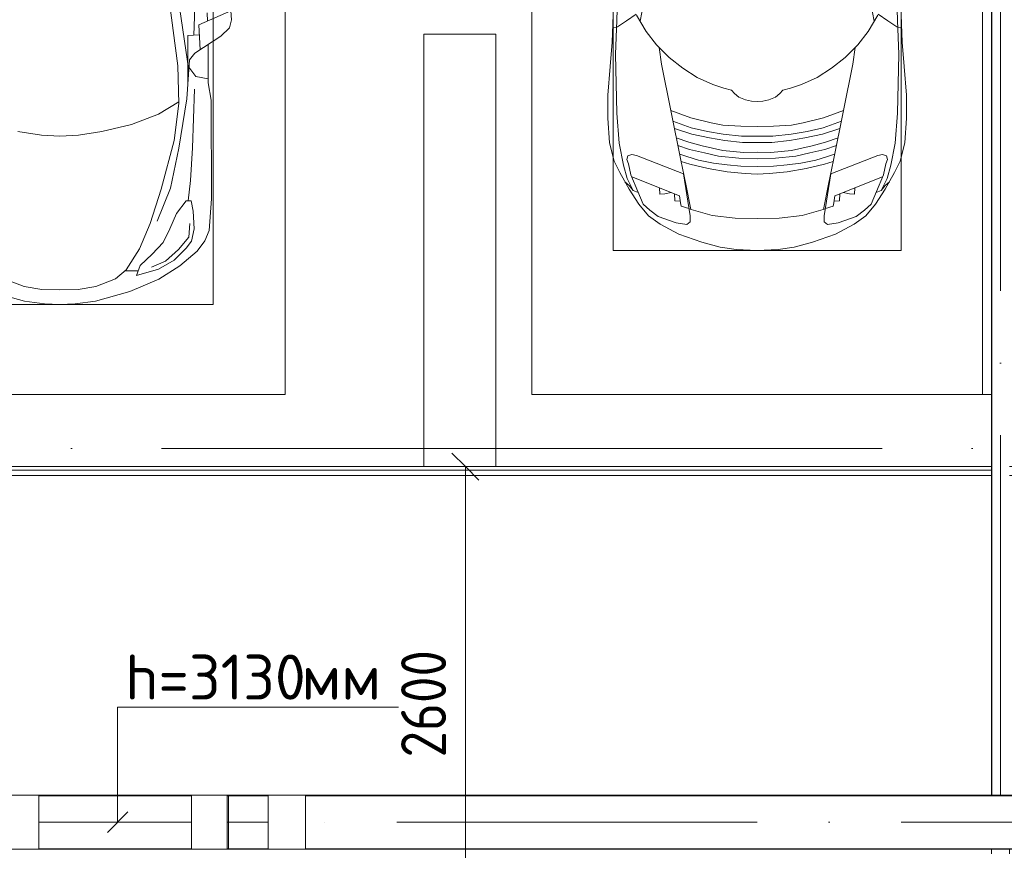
# Model space of a CAD drawing. Header units: millimetres. Extents: x -32229 to 192519, y -13689 to 125138.
# Tile 57 of 183: x 16592 to 22057, y 73219 to 77831. Entities that reach past the tile are written whole.
import ezdxf

# ---------------------------------------------------------------- set-up
doc = ezdxf.new("R2010")
doc.units = ezdxf.units.MM
doc.linetypes.add('ADSK_Линия сетки', pattern=[5000, 4000, -500, 0, -500])
doc.linetypes.add('ADSK_Осевая', pattern=[2800, 2000, -400, 0, -400])
for name, color, linetype, lineweight in [('A-____-____-DIMS', 7, 'Continuous', 9), ('A-____-____-DIMS-200', 7, 'Continuous', 9), ('A-DETL-GENF-OTLN', 7, 'Continuous', 18), ('A-FLOR-____-OTLN', 7, 'Continuous', 18), ('A-GENM-____-OTLN', 7, 'Continuous', 18), ('C-PRKG-____-OTLN', 7, 'Continuous', 18), ('E-CABL-TRAY-CNTR', 7, 'ADSK_Осевая', 18), ('E-CABL-TRAY-OTLN', 7, 'Continuous', 18), ('G-____-____-TEXT', 7, 'Continuous', 9), ('S-COLS-____-MCUT', 7, 'Continuous', 40), ('S-GRID-____-OTLN', 7, 'Continuous', 9)]:
    doc.layers.add(name, color=color, linetype=linetype, lineweight=lineweight)
doc.layers.add('A-DETL-____-OTLN', color=7, linetype='Continuous', lineweight=9, true_color=0x00a600)
doc.styles.add('GOST Common_4', font='GOST_Common.ttf', dxfattribs={"width": 0.9, "height": 250})
doc.styles.add('ISOCPEUR', font='isocpeur.ttf', dxfattribs={"height": 250})
doc.dimstyles.new('ГОСТ_2_5_мм2', dxfattribs={"dimscale": 304.8, "dimtxt": 251.428749, "dimasz": 0.492126, "dimexe": 0.492126, "dimexo": 0.656168, "dimgap": 0.098425, "dimtad": 1, "dimdec": 0, "dimdsep": 46, "dimtxsty": 'GOST Common_4', "dimblk1": 'OBLIQUE', "dimblk2": 'OBLIQUE', "dimsah": 1, "dimcen": 0.09, "dimazin": 2, "dimtfac": 1, "dimtdec": 4, "dimtix": 1, "dimtmove": 0, "dimatfit": 3, "dimfxl": 1, "dimtvp": 1, "dimtolj": 1, "dimtzin": 0, "dimarcsym": 2})

# ---------------------------------------------------------------- blocks, each defined once
blk = doc.blocks.new('АР_Машиноместо - 5300x2500_С-V131--01 ЭЛ')
at = {"layer": 'A-DETL-GENF-OTLN', "color": 253, "lineweight": 13, "true_color": 0xaaaaaa}
for p, q in [((1052.6, -517.5), (861.8, -571.6)), ((1165.1, -503.1), (1052.6, -517.5)), ((1250, -500), (1165.1, -503.1)), ((1250, -500), (1334.9, -503.1)), ((1334.9, -503.1), (1447.4, -517.5)), ((1447.4, -517.5), (1638.2, -571.6)), ((861.8, -571.6), (701.8, -640.4)), ((1050.7, -599.4), (941.4, -642.2)), ((1148.8, -583), (1050.7, -599.4)), ((1250, -581.6), (1148.8, -583)), ((1250, -581.6), (1351.2, -583)), ((1351.2, -583), (1449.3, -599.4)), ((1449.3, -599.4), (1558.6, -642.2)), ((701.8, -640.4), (584.4, -714.6)), ((941.4, -642.2), (881.5, -691.6)), ((703.5, -696.4), (616.5, -746.4)), ((824.6, -660.9), (703.5, -696.4)), ((804.5, -715.7), (824.6, -660.9)), ((881.5, -691.6), (809.1, -809.4)), ((888.4, -685.9), (815.2, -686.6)), ((584.4, -714.6), (489, -795.6)), ((616.5, -746.4), (550, -812.3)), ((737.5, -778.3), (804.5, -715.7)), ((489, -795.6), (445.9, -853.1)), ((550, -812.3), (519.1, -851.5)), ((677.4, -843.7), (737.5, -778.3)), ((809.1, -809.4), (749.2, -950.3)), ((445.9, -853.1), (420.9, -910.7)), ((519.1, -851.5), (505.7, -920)), ((639.1, -920), (677.4, -843.7)), ((420.9, -910.7), (409.5, -1087)), ((505.7, -920), (510.2, -1018.7)), ((603.4, -1004.8), (639.1, -920)), ((749.2, -950.3), (687.4, -1141)), ((510.2, -1018.7), (521.5, -1074.5)), ((548.5, -1076.2), (603.4, -1004.8)), ((409.5, -1087), (410.6, -1634.2)), ((521.5, -1074.5), (548.5, -1076.2)), ((687.4, -1141), (615.4, -1410.3)), ((615.4, -1410.3), (589.4, -1615.5)), ((852.8, -1499), (1016.6, -1459.9)), ((1016.6, -1459.9), (1146.9, -1439.4)), ((1146.9, -1439.4), (1250, -1434.1)), ((1353.1, -1439.4), (1250, -1434.1)), ((1483.4, -1459.9), (1353.1, -1439.4)), ((703.6, -1557.1), (852.8, -1499)), ((590.4, -1624.3), (703.6, -1557.1)), ((410.6, -1634.2), (426.5, -1730.9)), ((589.4, -1615.5), (595.8, -1824.8)), ((546.5, -1642.6), (530.6, -1857.6)), ((426.5, -1730.9), (427.5, -1943)), ((540.9, -1993.7), (539.8, -1733.1)), ((495, -1765.3), (426.6, -1753.4)), ((533.6, -1816.8), (495, -1765.3)), ((597, -2231), (535, -1798.3)), ((530.6, -1857.6), (500.6, -1894.5)), ((595.8, -1824.8), (644.6, -2191.8)), ((500.6, -1894.5), (357.8, -1990.1)), ((479.9, -2052.9), (471, -1914.3)), ((357.8, -1990.1), (309.5, -2036.1)), ((540.9, -1993.7), (476.3, -1997.9)), ((505.9, -1996), (500, -2210.1)), ((309.5, -2036.1), (296.8, -2079.9)), ((301.4, -2130.5), (479.9, -2052.9)), ((432.3, -2119.9), (430.7, -2073.9)), ((296.8, -2079.9), (301.4, -2130.5))]:
    blk.add_line(p, q, dxfattribs=at)
at = {"layer": 'A-DETL-GENF-OTLN', "color": 254, "lineweight": 13, "true_color": 0xd4d4d4}
for p, q in [((742.6, -707.8), (664.7, -739.9)), ((664.7, -739.9), (591.7, -805)), ((591.7, -805), (534.5, -874.4)), ((534.5, -874.4), (528.1, -949.5)), ((710.2, -962.8), (636.7, -1146)), ((537.4, -1076.1), (524.9, -1188.6)), ((636.7, -1146), (590.3, -1367.8)), ((524.9, -1188.6), (513.9, -1368.9)), ((513.9, -1368.9), (502.3, -1696.3)), ((590.3, -1367.8), (546.5, -1642.6))]:
    blk.add_line(p, q, dxfattribs=at)
at = {"layer": 'C-PRKG-____-OTLN', "color": 253, "lineweight": 13, "true_color": 0xaaaaaa}
for p, q in [((2130.2, 0), (0, 0)), ((0, 0), (0, -5300)), ((400, -500), (400, -4800)), ((400, -500), (2100, -500))]:
    blk.add_line(p, q, dxfattribs=at)
blk = doc.blocks.new('АР_Машиноместо - 4900x2400_М__5300х2500_-V125--01 ЭЛ')
at = {"layer": 'A-DETL-GENF-OTLN', "color": 254, "lineweight": 13, "true_color": 0xd4d4d4}
for p, q in [((471.8, 2077.7), (474.5, 2239.3)), ((2028.2, 2077.7), (2025.5, 2239.3)), ((462.8, 1889.5), (471.8, 2077.7)), ((2037.2, 1889.5), (2028.2, 2077.7)), ((470.9, 1561.4), (462.8, 1889.5)), ((2029.1, 1561.4), (2037.2, 1889.5)), ((483.4, 1395.6), (470.9, 1561.4)), ((2016.6, 1395.6), (2029.1, 1561.4)), ((507.4, 1274.3), (483.4, 1395.6)), ((1992.6, 1274.3), (2016.6, 1395.6)), ((527.9, 1198.6), (507.4, 1274.3)), ((1972.1, 1198.6), (1992.6, 1274.3)), ((818.8, 1102.9), (554, 1208.1)), ((1681.2, 1102.9), (1946, 1208.1)), ((561.7, 1132.1), (527.9, 1198.6)), ((1938.3, 1132.1), (1972.1, 1198.6)), ((709.1, 1112.7), (708.2, 1146.9)), ((737.7, 1113.6), (709.1, 1112.7)), ((772.6, 1121.3), (737.7, 1113.6)), ((792.9, 1076.2), (791.2, 1114.5)), ((824.1, 1063.7), (818.8, 1102.9)), ((1675.9, 1063.7), (1681.2, 1102.9)), ((1707.1, 1076.2), (1708.8, 1114.5)), ((1727.4, 1121.3), (1762.3, 1113.6)), ((1762.3, 1113.6), (1790.9, 1112.7)), ((1790.9, 1112.7), (1791.8, 1146.9)), ((823.3, 1074.4), (792.9, 1076.2)), ((827.7, 1045), (824.1, 1063.7)), ((871.3, 1031.9), (827.7, 1045)), ((1628.7, 1031.9), (1672.3, 1045)), ((1672.3, 1045), (1675.9, 1063.7)), ((1676.7, 1074.4), (1707.1, 1076.2))]:
    blk.add_line(p, q, dxfattribs=at)
at = {"layer": 'A-DETL-GENF-OTLN', "color": 253, "lineweight": 13, "true_color": 0xaaaaaa}
for p, q in [((444.9, 1956.8), (453, 2159.1)), ((619.7, 2168.6), (600.3, 2072.7)), ((1880.3, 2168.6), (1899.7, 2072.7)), ((2055.1, 1956.8), (2047, 2159.1)), ((578.8, 2112.6), (525.5, 2074.6)), ((634.6, 2015), (580.7, 2105.7)), ((1865.4, 2015), (1919.3, 2105.7)), ((1921.2, 2112.6), (1974.5, 2074.6)), ((475.1, 2041), (447.5, 2034.4)), ((525.5, 2074.6), (475.1, 2041)), ((1974.5, 2074.6), (2024.9, 2041)), ((2024.9, 2041), (2052.5, 2034.4)), ((690.7, 1941.6), (634.6, 2015)), ((1809.3, 1941.6), (1865.4, 2015)), ((434.8, 1820.7), (444.9, 1956.8)), ((761.1, 1871.7), (690.7, 1941.6)), ((718.3, 1834.2), (705.7, 1926.7)), ((1738.9, 1871.7), (1809.3, 1941.6)), ((1781.7, 1834.2), (1794.3, 1926.7)), ((2065.2, 1820.7), (2055.1, 1956.8)), ((837.5, 1812.1), (761.1, 1871.7)), ((1662.5, 1812.1), (1738.9, 1871.7)), ((422, 1662.9), (434.8, 1820.7)), ((770, 1576.5), (718.3, 1834.2)), ((917, 1761.1), (837.5, 1812.1)), ((1583, 1761.1), (1662.5, 1812.1)), ((1730, 1576.5), (1781.7, 1834.2)), ((2078, 1662.9), (2065.2, 1820.7)), ((1004.2, 1721.4), (917, 1761.1)), ((1495.8, 1721.4), (1583, 1761.1)), ((1064.9, 1700.5), (1004.2, 1721.4)), ((1107.2, 1689.8), (1064.9, 1700.5)), ((1392.8, 1689.8), (1435.1, 1700.5)), ((1435.1, 1700.5), (1495.8, 1721.4)), ((422, 1534.1), (422, 1662.9)), ((1123.5, 1670.9), (1107.2, 1689.8)), ((1147.5, 1650.5), (1123.5, 1670.9)), ((1184.7, 1635.7), (1147.5, 1650.5)), ((1315.3, 1635.7), (1352.5, 1650.5)), ((1352.5, 1650.5), (1376.5, 1670.9)), ((1376.5, 1670.9), (1392.8, 1689.8)), ((2078, 1534.1), (2078, 1662.9)), ((1217.8, 1629.1), (1184.7, 1635.7)), ((1217.8, 1629.1), (1250, 1626.8)), ((1282.2, 1629.1), (1250, 1626.8)), ((1282.2, 1629.1), (1315.3, 1635.7)), ((430.8, 1396.6), (422, 1534.1)), ((826.8, 1300.9), (770, 1576.5)), ((881.7, 1536.4), (770, 1576.5)), ((994.9, 1509.3), (881.7, 1536.4)), ((1505.1, 1509.3), (1618.3, 1536.4)), ((1618.3, 1536.4), (1730, 1576.5)), ((1673.2, 1300.9), (1730, 1576.5)), ((2069.2, 1396.6), (2078, 1534.1)), ((884.3, 1480.8), (782, 1518.1)), ((887, 1446.5), (790.4, 1477.3)), ((973.4, 1459.7), (884.3, 1480.8)), ((1060, 1496.1), (994.9, 1509.3)), ((1159.3, 1489.1), (1060, 1496.1)), ((1250, 1488.3), (1159.3, 1489.1)), ((1250, 1488.3), (1340.7, 1489.1)), ((1340.7, 1489.1), (1440, 1496.1)), ((1440, 1496.1), (1505.1, 1509.3)), ((1526.6, 1459.7), (1615.7, 1480.8)), ((1613, 1446.5), (1709.6, 1477.3)), ((1615.7, 1480.8), (1718, 1518.1)), ((871.4, 1401.1), (800.5, 1424.6)), ((986.2, 1425.6), (887, 1446.5)), ((1061.9, 1445.7), (973.4, 1459.7)), ((1070, 1410.4), (986.2, 1425.6)), ((1163.9, 1435.1), (1061.9, 1445.7)), ((1250, 1435.1), (1163.9, 1435.1)), ((1250, 1435.1), (1336.1, 1435.1)), ((1336.1, 1435.1), (1438.1, 1445.7)), ((1430, 1410.4), (1513.8, 1425.6)), ((1438.1, 1445.7), (1526.6, 1459.7)), ((1513.8, 1425.6), (1613, 1446.5)), ((1628.6, 1401.1), (1699.5, 1424.6)), ((455.7, 1296.1), (430.8, 1396.6)), ((873.8, 1361.2), (809.9, 1383.1)), ((945.3, 1380.6), (871.4, 1401.1)), ((1059, 1354.8), (945.3, 1380.6)), ((1168.3, 1399.8), (1070, 1410.4)), ((1250, 1400.1), (1168.3, 1399.8)), ((1250, 1400.1), (1331.7, 1399.8)), ((1331.7, 1399.8), (1430, 1410.4)), ((1441, 1354.8), (1554.7, 1380.6)), ((1554.7, 1380.6), (1628.6, 1401.1)), ((1626.2, 1361.2), (1690.1, 1383.1)), ((2044.3, 1296.1), (2069.2, 1396.6)), ((527.2, 1305.2), (531.8, 1326)), ((531.8, 1326), (554.4, 1333.3)), ((554.4, 1333.3), (580.7, 1327.1)), ((580.7, 1327.1), (841.1, 1225.9)), ((859.1, 1321.2), (819.9, 1334.4)), ((925.2, 1301.6), (859.1, 1321.2)), ((958.3, 1341.1), (873.8, 1361.2)), ((1035, 1323.2), (958.3, 1341.1)), ((1148.3, 1312.4), (1035, 1323.2)), ((1174.5, 1344.2), (1059, 1354.8)), ((1250, 1309.3), (1148.3, 1312.4)), ((1250, 1344.9), (1174.5, 1344.2)), ((1250, 1344.9), (1325.5, 1344.2)), ((1250, 1309.3), (1351.7, 1312.4)), ((1325.5, 1344.2), (1441, 1354.8)), ((1351.7, 1312.4), (1465, 1323.2)), ((1465, 1323.2), (1541.7, 1341.1)), ((1541.7, 1341.1), (1626.2, 1361.2)), ((1574.8, 1301.6), (1640.9, 1321.2)), ((1640.9, 1321.2), (1680.1, 1334.4)), ((1919.3, 1327.1), (1658.9, 1225.9)), ((1945.6, 1333.3), (1919.3, 1327.1)), ((1968.2, 1326), (1945.6, 1333.3)), ((1972.8, 1305.2), (1968.2, 1326)), ((487.4, 1232.1), (455.7, 1296.1)), ((535, 1280.6), (527.2, 1305.2)), ((548.2, 1220.1), (535, 1280.6)), ((853.8, 1167.4), (826.8, 1300.9)), ((876.3, 1278.7), (828.3, 1293.7)), ((978.6, 1254.6), (876.3, 1278.7)), ((1007.1, 1283.7), (925.2, 1301.6)), ((1083.6, 1274.6), (1007.1, 1283.7)), ((1159.1, 1267.9), (1083.6, 1274.6)), ((1250, 1266.6), (1159.1, 1267.9)), ((1250, 1266.6), (1340.9, 1267.9)), ((1340.9, 1267.9), (1416.4, 1274.6)), ((1416.4, 1274.6), (1492.9, 1283.7)), ((1492.9, 1283.7), (1574.8, 1301.6)), ((1521.4, 1254.6), (1623.7, 1278.7)), ((1623.7, 1278.7), (1671.7, 1293.7)), ((1646.2, 1167.4), (1673.2, 1300.9)), ((1951.8, 1220.1), (1965, 1280.6)), ((1965, 1280.6), (1972.8, 1305.2)), ((2012.6, 1232.1), (2044.3, 1296.1)), ((539.3, 1140.4), (487.4, 1232.1)), ((586.9, 1126.3), (548.2, 1220.1)), ((841.1, 1225.9), (877.7, 991.4)), ((1084.1, 1236), (978.6, 1254.6)), ((1182.5, 1227.5), (1084.1, 1236)), ((1250, 1223.7), (1182.5, 1227.5)), ((1250, 1223.7), (1317.5, 1227.5)), ((1317.5, 1227.5), (1415.9, 1236)), ((1415.9, 1236), (1521.4, 1254.6)), ((1658.9, 1225.9), (1622.3, 991.4)), ((1913.1, 1126.3), (1951.8, 1220.1)), ((1960.7, 1140.4), (2012.6, 1232.1)), ((540.4, 1159.6), (516.2, 1180.5)), ((561.3, 1132.6), (540.4, 1159.6)), ((882.6, 1027.5), (853.8, 1167.4)), ((1617.4, 1027.5), (1646.2, 1167.4)), ((1938.7, 1132.6), (1959.6, 1159.6)), ((1959.6, 1159.6), (1983.8, 1180.5)), ((593.2, 1056.8), (539.3, 1140.4)), ((589, 1121.6), (561.3, 1132.6)), ((617.9, 1057.3), (586.9, 1126.3)), ((1882.1, 1057.3), (1913.1, 1126.3)), ((1906.8, 1056.8), (1960.7, 1140.4)), ((1911, 1121.6), (1938.7, 1132.6)), ((647.2, 992.8), (593.2, 1056.8)), ((654.7, 1024.4), (617.9, 1057.3)), ((1845.3, 1024.4), (1882.1, 1057.3)), ((1852.8, 992.8), (1906.8, 1056.8)), ((711.9, 946.2), (647.2, 992.8)), ((700.9, 989.1), (655, 1024.3)), ((800.1, 952.6), (700.9, 989.1)), ((1000.2, 994.5), (871.4, 1031.3)), ((877.7, 991.4), (877.7, 958.9)), ((1127.4, 979.8), (1000.2, 994.5)), ((1372.6, 979.8), (1499.8, 994.5)), ((1499.8, 994.5), (1628.6, 1031.3)), ((1622.3, 991.4), (1622.3, 958.9)), ((1699.9, 952.6), (1799.1, 989.1)), ((1788.1, 946.2), (1852.8, 992.8)), ((1799.1, 989.1), (1845, 1024.3)), ((815.8, 891), (711.9, 946.2)), ((859, 944.1), (800.1, 952.6)), ((877.7, 958.9), (859, 944.1)), ((1250, 977.6), (1127.4, 979.8)), ((1250, 977.6), (1372.6, 979.8)), ((1622.3, 958.9), (1641, 944.1)), ((1641, 944.1), (1699.9, 952.6)), ((1684.2, 891), (1788.1, 946.2)), ((943.3, 845.1), (815.8, 891)), ((1556.7, 845.1), (1684.2, 891)), ((1044.2, 818.6), (943.3, 845.1)), ((1455.8, 818.6), (1556.7, 845.1)), ((1132.7, 806), (1044.2, 818.6)), ((1250, 800), (1132.7, 806)), ((1250, 800), (1367.3, 806)), ((1367.3, 806), (1455.8, 818.6))]:
    blk.add_line(p, q, dxfattribs=at)
at = {"layer": 'C-PRKG-____-OTLN', "color": 253, "lineweight": 13, "true_color": 0xaaaaaa}
for p, q in [((0, 0), (0, 5300)), ((2500, 0), (2500, 5300)), ((450, 800), (450, 4500)), ((2050, 800), (2050, 4500)), ((450, 800), (2050, 800)), ((2500, 0), (0, 0))]:
    blk.add_line(p, q, dxfattribs=at)
blk = doc.blocks.new('АР_Машиноместо - 4900x2400_М__5300х2500_-V132--01 ЭЛ')
at = {"layer": 'C-PRKG-____-OTLN', "color": 253, "lineweight": 13, "true_color": 0xaaaaaa}
for q in [(2449.9, 0), (2500, -5300)]:
    blk.add_line((2500, 0), q, dxfattribs=at)
blk = doc.blocks.new('АР-Заполнение деф_ шва - Д_ш_-4313324--01 ЭЛ')
at = {"layer": 'A-GENM-____-OTLN', "color": 253, "lineweight": 13, "true_color": 0xaaaaaa}
for p, q in [((3399.8, 25), (6300, 25)), ((3399.8, -25), (6300, -25))]:
    blk.add_line(p, q, dxfattribs=at)
blk = doc.blocks.new('АР-Заполнение деф_ шва - Д_ш_-4327374--01 ЭЛ')
at = {"layer": 'A-GENM-____-OTLN', "color": 253, "lineweight": 13, "true_color": 0xaaaaaa}
for p, q in [((0, 25), (2750.1, 25)), ((2850.1, 25), (4624.8, 25)), ((4824.8, 25), (5425, 25)), ((0, -25), (2750.1, -25)), ((2850.1, -25), (4624.8, -25)), ((4824.8, -25), (5425, -25))]:
    blk.add_line(p, q, dxfattribs=at)
blk = doc.blocks.new('АР-Заполнение деф_ шва - Д_ш__Пристенный-4429135--01 ЭЛ')
at = {"layer": 'A-GENM-____-OTLN', "color": 253, "lineweight": 13, "true_color": 0xaaaaaa}
blk.add_line((0, -25), (400, -25), dxfattribs=at)
blk = doc.blocks.new('Наметкина 10_РД_АР_П_отсоединено_rvt-1--01 ЭЛ')
at = {"layer": 'A-FLOR-____-OTLN', "color": 253, "lineweight": 13, "true_color": 0xaaaaaa}
for p, q in [((18835.3, 75350), (15935.1, 75350)), ((21985.4, 75330), (15935.1, 75330)), ((21985.4, 75350), (19235.3, 75350)), ((15935.1, 75300), (21985.4, 75300))]:
    blk.add_line(p, q, dxfattribs=at)
at = {"layer": 'S-COLS-____-MCUT', "color": 253, "lineweight": 15, "true_color": 0xaaaaaa}
for p, q in [((18835.3, 77750), (18835.3, 75350)), ((19235.3, 77750), (18835.3, 77750)), ((19235.3, 75350), (19235.3, 77750)), ((18835.3, 75350), (19235.3, 75350))]:
    blk.add_line(p, q, dxfattribs=at)
at = {"layer": 'A-GENM-____-OTLN', "color": 253, "lineweight": 13, "true_color": 0xaaaaaa}
for name, p in [('АР-Заполнение деф_ шва - Д_ш_-4313324--01 ЭЛ', (12535.3, 75325)), ('АР-Заполнение деф_ шва - Д_ш_-4327374--01 ЭЛ', (19235.3, 75325)), ('АР-Заполнение деф_ шва - Д_ш__Пристенный-4429135--01 ЭЛ', (18835.3, 75325))]:
    blk.add_blockref(name, p, dxfattribs=at)
at = {"layer": 'C-PRKG-____-OTLN', "color": 253, "lineweight": 13, "true_color": 0xaaaaaa, "rotation": 180}
for name, p in [('АР_Машиноместо - 5300x2500_С-V131--01 ЭЛ', (18065.3, 75750)), ('АР_Машиноместо - 4900x2400_М__5300х2500_-V132--01 ЭЛ', (24435.3, 75750))]:
    blk.add_blockref(name, p, dxfattribs=at)
at = {"layer": 'C-PRKG-____-OTLN', "color": 253, "lineweight": 13, "true_color": 0xaaaaaa}
blk.add_blockref('АР_Машиноместо - 4900x2400_М__5300х2500_-V125--01 ЭЛ', (19435.3, 75750), dxfattribs=at)
blk = doc.blocks.new('M_Горизонтальный тройник для канального - Радиус 300 мм-1476513--01 ЭЛ')
at = {"layer": 'E-CABL-TRAY-OTLN', "color": 150, "true_color": 0x0080ff}
for p, q in [((425, 100), (-425, 100)), ((-425, 100), (-425, -100)), ((425, -100), (425, 100)), ((-425, -100), (-350, -100)), ((350, -100), (425, -100)), ((-50, -449.9), (-50, -474.8)), ((50, -474.8), (50, -449.9))]:
    blk.add_line(p, q, dxfattribs=at)
for centre, start, end in [((-350, -400), 30.1572, 90), ((350, -400), 90, 149.8428)]:
    blk.add_arc(centre, 300, start, end, dxfattribs=at)
blk = doc.blocks.new('M_Вертикальный внутренний изгиб-колено для канального - Стандартное-2455016--01 ЭЛ')
at = {"layer": 'E-CABL-TRAY-OTLN', "color": 1, "true_color": 0xff0000}
for p, q in [((16502, 73224.7), (16502, 73524.7)), ((16502, 73524.7), (16576, 73524.7)), ((16576, 73524.7), (16624, 73524.7)), ((16699, 73524.7), (16624, 73524.7)), ((16699, 73524.7), (16699, 73224.7)), ((16576, 73224.7), (16502, 73224.7)), ((16624, 73224.7), (16576, 73224.7)), ((16624, 73224.7), (16699, 73224.7))]:
    blk.add_line(p, q, dxfattribs=at)
blk = doc.blocks.new('M_Вертикальный наружный изгиб-колено для канального - Стандартное-2455043--01 ЭЛ')
at = {"layer": 'E-CABL-TRAY-OTLN', "color": 1, "true_color": 0xff0000}
for p, q in [((17972, 73224.7), (17972, 73524.7)), ((17972, 73524.7), (18046, 73524.7)), ((18046, 73524.7), (18102.5, 73524.7)), ((18102.5, 73524.7), (18177.5, 73524.7)), ((18177.5, 73524.7), (18177.5, 73224.7)), ((18046, 73224.7), (17972, 73224.7)), ((18102.5, 73224.7), (18046, 73224.7)), ((18102.5, 73224.7), (18177.5, 73224.7))]:
    blk.add_line(p, q, dxfattribs=at)
blk = doc.blocks.new('M_Вертикальный внутренний изгиб-колено для канального - Стандартное-2455037--01 ЭЛ')
at = {"layer": 'E-CABL-TRAY-OTLN', "color": 1, "true_color": 0xff0000}
for p, q in [((17546.4, 73224.7), (17546.4, 73524.7)), ((17621.4, 73524.7), (17546.4, 73524.7)), ((17621.4, 73524.7), (17669.8, 73524.7)), ((17669.8, 73524.7), (17743.8, 73524.7)), ((17743.8, 73524.7), (17743.8, 73224.7)), ((17546.4, 73224.7), (17621.4, 73224.7)), ((17669.8, 73224.7), (17621.4, 73224.7)), ((17743.8, 73224.7), (17669.8, 73224.7))]:
    blk.add_line(p, q, dxfattribs=at)
blk = doc.blocks.new('DIMBLOCK29--01 ЭЛ')
at = {"layer": 'A-____-____-DIMS-200'}
for p, q in [((19065.5, 75350), (18990.5, 75425)), ((19159.5, 75350), (18915.5, 75350)), ((19065.5, 72749.9), (19065.5, 75350)), ((19065.5, 75350), (19140.5, 75275)), ((19065.5, 75350), (19159.5, 75350)), ((19065.5, 72749.9), (18990.5, 72824.9)), ((19159.5, 72749.9), (18915.5, 72749.9)), ((19065.5, 72749.9), (19140.5, 72674.9)), ((19065.5, 72749.9), (19159.5, 72749.9))]:
    blk.add_line(p, q, dxfattribs=at)
at = {"layer": 'A-____-____-DIMS-200', "color": 0, "insert": (18708.8, 73734.6), "char_height": 250, "width": 756.843, "attachment_point": 1, "rotation": 90, "line_spacing_factor": 1.022761, "style": 'GOST Common_4'}
blk.add_mtext('2600', dxfattribs=at)
blk = doc.blocks.new('_Oblique')
at = {"color": 0, "linetype": 'ByBlock', "lineweight": -2}
blk.add_line((-0.5, -0.5), (0.5, 0.5), dxfattribs=at)

msp = doc.modelspace()

# ---------------------------------------------------------------- linework, layer by layer
at = {"layer": 'A-DETL-____-OTLN', "color": 1, "true_color": 0xff0000}
for p, q in [((17135.3, 73375.1), (17135.3, 74013.1)), ((17135.3, 74013.1), (18695.3, 74013.1)), ((17078.7, 73318.5), (17191.8, 73431.6))]:
    msp.add_line(p, q, dxfattribs=at)
at = {"layer": 'E-CABL-TRAY-CNTR', "color": 5, "true_color": 0x0000ff}
msp.add_line((22035.4, 73524.7), (22035.4, 91068.9), dxfattribs=at)
at = {"layer": 'E-CABL-TRAY-CNTR', "color": 1, "true_color": 0xff0000}
for p, q in [((16699, 73374.7), (17546.4, 73374.7)), ((17972, 73374.7), (17747.9, 73374.7)), ((23485.1, 73374.7), (18177.5, 73374.7))]:
    msp.add_line(p, q, dxfattribs=at)
at = {"layer": 'E-CABL-TRAY-OTLN', "color": 5, "true_color": 0x0000ff}
for p, q in [((21985.4, 73524.7), (21985.4, 91068.9)), ((21987.9, 73524.7), (21987.9, 91068.9))]:
    msp.add_line(p, q, dxfattribs=at)
at = {"layer": 'E-CABL-TRAY-OTLN', "color": 1, "true_color": 0xff0000}
for p, q in [((16699, 73522.1), (16699, 73524.7)), ((16699, 73524.7), (17546.4, 73524.7)), ((16699, 73522.1), (17546.4, 73522.1)), ((17546.4, 73524.7), (17546.4, 73522.1)), ((17743.8, 73522.1), (17743.8, 73524.7)), ((17972, 73524.7), (17743.8, 73524.7)), ((17972, 73522.1), (17743.8, 73522.1)), ((17751.5, 73227.2), (17751.5, 73522.1)), ((17972, 73524.7), (17972, 73522.1)), ((18177.5, 73522.1), (18177.5, 73524.7)), ((23485.1, 73524.7), (18177.5, 73524.7)), ((23485.1, 73522.1), (18177.5, 73522.1)), ((16699, 73224.7), (16699, 73227.2)), ((16699, 73227.2), (17546.4, 73227.2)), ((16699, 73224.7), (17546.4, 73224.7)), ((17546.4, 73227.2), (17546.4, 73224.7)), ((17743.8, 73224.7), (17743.8, 73227.2)), ((17972, 73227.2), (17743.8, 73227.2)), ((17972, 73224.7), (17743.8, 73224.7)), ((17972, 73227.2), (17972, 73224.7)), ((18177.5, 73224.7), (18177.5, 73227.2)), ((23485.1, 73227.2), (18177.5, 73227.2)), ((23485.1, 73224.7), (18177.5, 73224.7))]:
    msp.add_line(p, q, dxfattribs=at)
at = {"layer": 'S-GRID-____-OTLN', "color": 253, "linetype": 'ADSK_Линия сетки', "true_color": 0xaaaaaa}
msp.add_line((131381.2, 75450), (-30593.4, 75450), dxfattribs=at)

# ---------------------------------------------------------------- block references
at = {"lineweight": 5}
msp.add_blockref('Наметкина 10_РД_АР_П_отсоединено_rvt-1--01 ЭЛ', (0, 0), dxfattribs=at)
at = {"layer": 'E-CABL-TRAY-OTLN', "color": 1, "true_color": 0xff0000}
for name in ['M_Вертикальный внутренний изгиб-колено для канального - Стандартное-2455016--01 ЭЛ', 'M_Вертикальный внутренний изгиб-колено для канального - Стандартное-2455037--01 ЭЛ', 'M_Вертикальный наружный изгиб-колено для канального - Стандартное-2455043--01 ЭЛ']:
    msp.add_blockref(name, (0, 0), dxfattribs=at)
at = {"layer": 'E-CABL-TRAY-OTLN', "color": 150, "true_color": 0x0080ff, "rotation": 180}
msp.add_blockref('M_Горизонтальный тройник для канального - Радиус 300 мм-1476513--01 ЭЛ', (22035.4, 72749.9), dxfattribs=at)

# ---------------------------------------------------------------- texts
at = {"layer": 'G-____-____-TEXT', "color": 1, "true_color": 0xff0000, "char_height": 250, "attachment_point": 1, "style": 'ISOCPEUR'}
for s, insert, width in [('h=3130', (17177.2, 74305.6), 1186.497), ('мм', (18156.1, 74305.6), 481.012)]:
    msp.add_mtext(s, dxfattribs=dict(at, insert=insert, width=width))

# ---------------------------------------------------------------- dimensions: what is measured, and where the dimension line sits
at = {"layer": 'A-____-____-DIMS'}
dim = msp.add_linear_dim(base=(19065.5, 75350), p1=(18959.5, 72749.9), p2=(18959.5, 75350), angle=90, dimstyle='ГОСТ_2_5_мм2', override={"dimpost": '<>', "dimfxl": 2600.109003}, dxfattribs=at)
dim.commit()
dim.dimension.update_dxf_attribs({"geometry": 'DIMBLOCK29--01 ЭЛ', "text_midpoint": (18910.5, 74050)})

doc.saveas('drawing.dxf')
